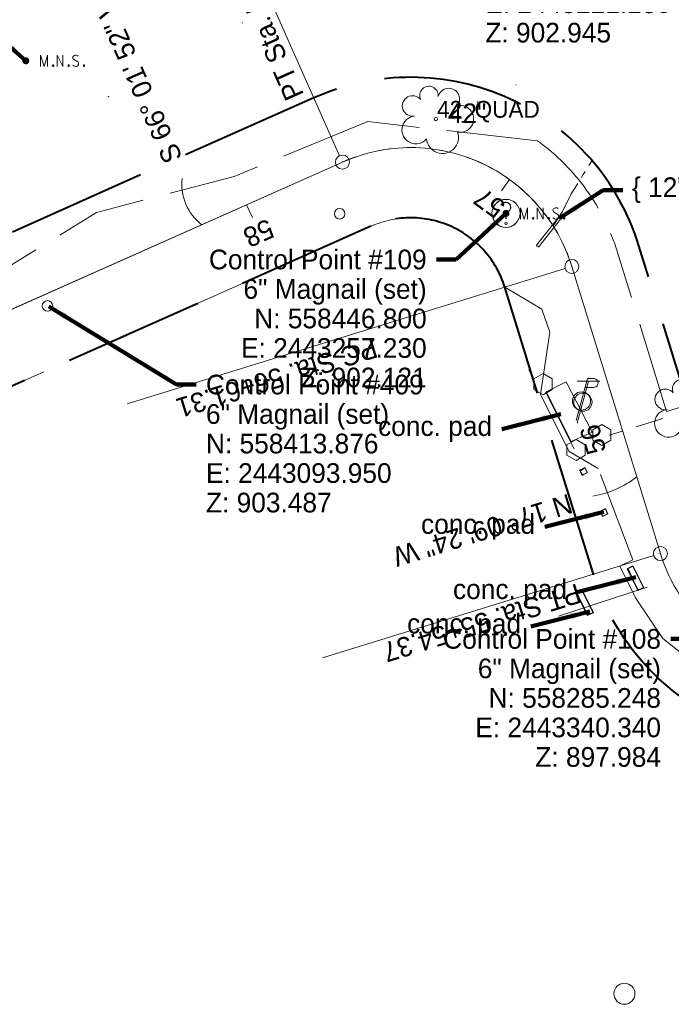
# Model space of a CAD drawing. Header units: feet. Extents: x 2433273 to 2447442, y 555003 to 575201.
# Tile 83 of 226: x 2443084 to 2443316, y 558165 to 558516. Entities that reach past the tile are written whole.
import ezdxf
from ezdxf.enums import TextEntityAlignment as Align

# ---------------------------------------------------------------- set-up
doc = ezdxf.new("R2010")
doc.units = ezdxf.units.FT
doc.header["$LTSCALE"] = 50
doc.header["$MEASUREMENT"] = 0
for name, pattern in [('cl50', [100, 7.5, -7.5, 70, -7.5, 7.5]), ('constlimit', [0.85, 0.65, -0.1, -0.1]), ('DGN Style 2', [484.236387, 290.541832, -193.694555]), ('DGN Style 3', [677.930942, 484.236387, -193.694555]), ('DGN Style 5', [338.965471, 145.270916, -193.694555]), ('esmtshpr', [5.35, 1, -0.175, -0.175, 4]), ('stream', [1.4, 0.7, -0.1, 0.1, -0.1, 0.1, -0.1, 0.1, -0.1])]:
    doc.linetypes.add(name, pattern=pattern)
for name, color, linetype, lineweight in [('DR_X_Ditch', 133, 'stream', 0), ('DR_X_Storm_Sewer', 151, 'DGN Style 5', 0), ('GE_P_CL_50', 7, 'cl50', 13), ('GE_X_Cells', 2, 'Continuous', 0), ('PV_X_EOP', 7, 'DGN Style 3', 0), ('RD_X_Cells', 7, 'Continuous', 0), ('RD_X_Concrete_Pad', 9, 'DGN Style 5', 0), ('RD_X_Misc_Items', 1, 'DGN Style 3', 13), ('RW_P_Const_Limits', 120, 'constlimit', 0), ('RW_P_Esmt_SH', 193, 'esmtshpr', 40), ('SV_P_Control_Cells_Set', 7, 'Continuous', 0), ('SV_X_Break_Lines', 4, 'DGN Style 2', 0), ('SV_X_Control_Cells_Found', 7, 'Continuous', 0), ('SV_X_Text', 7, 'Continuous', 0), ('UT_X_Electric_Cells', 1, 'Continuous', 0), ('UT_X_Telecom_Cells', 30, 'Continuous', 0), ('VG_P_Cells', 3, 'Continuous', 13), ('VG_X_Cells', 3, 'Continuous', 0), ('VG_X_Text', 7, 'Continuous', 0)]:
    doc.layers.add(name, color=color, linetype=linetype, lineweight=lineweight)
doc.layers.add('GK_Visualization', color=30, linetype='Continuous', lineweight=13, plot=False)
doc.styles.add('Slanted-Normal LS 0.50', font='font31.shx', dxfattribs={"height": 0.14})
doc.styles.add('Slanted-Normal LS 0.50_0', font='font31.shx')
doc.styles.add('Style-font30', font='font30.shx')
doc.styles.add('Style-font31', font='font31.shx')
doc.dimstyles.new('Dec-0  Slanted', dxfattribs={"dimscale": 50, "dimtxt": 0.14, "dimasz": 0.14, "dimexe": 0.07, "dimexo": 0.07, "dimgap": 0.07, "dimtad": 1, "dimdec": 0, "dimzin": 3, "dimdsep": 46, "dimtxsty": 'Slanted-Normal LS 0.50_0', "dimcen": 0.09, "dimclrd": 97, "dimclre": 97, "dimclrt": 7, "dimadec": 0, "dimazin": 3, "dimtfac": 1, "dimtdec": 0, "dimtofl": 0, "dimtmove": 1, "dimatfit": 1, "dimfxl": 1, "dimtzin": 3, "dimlwd": 0, "dimlwe": 0, "dimarcsym": 0})

# ---------------------------------------------------------------- blocks, each defined once
blk = doc.blocks.new('X_41')
at = {"layer": 'GK_Visualization', "color": 1, "linetype": 'Continuous', "lineweight": 0}
for p, q in [((-0.07, -0.07), (0.07, 0.07)), ((-0.07, 0.07), (0.07, -0.07))]:
    blk.add_line(p, q, dxfattribs=at)
blk = doc.blocks.new('X_42')
at = {"layer": 'GK_Visualization', "color": 1, "linetype": 'Continuous', "lineweight": 0}
for p, q in [((-0.07, -0.07), (0.07, 0.07)), ((-0.07, 0.07), (0.07, -0.07))]:
    blk.add_line(p, q, dxfattribs=at)
blk = doc.blocks.new('X_43')
at = {"layer": 'GK_Visualization', "color": 1, "linetype": 'Continuous', "lineweight": 0}
for p, q in [((-0.07, -0.07), (0.07, 0.07)), ((-0.07, 0.07), (0.07, -0.07))]:
    blk.add_line(p, q, dxfattribs=at)
blk = doc.blocks.new('X_44')
at = {"layer": 'GK_Visualization', "color": 1, "linetype": 'Continuous', "lineweight": 0}
for p, q in [((-0.07, -0.07), (0.07, 0.07)), ((-0.07, 0.07), (0.07, -0.07))]:
    blk.add_line(p, q, dxfattribs=at)
blk = doc.blocks.new('X_45')
at = {"layer": 'GK_Visualization', "color": 1, "linetype": 'Continuous', "lineweight": 0}
for p, q in [((-0.07, -0.07), (0.07, 0.07)), ((-0.07, 0.07), (0.07, -0.07))]:
    blk.add_line(p, q, dxfattribs=at)
blk = doc.blocks.new('X_103')
at = {"layer": 'GK_Visualization', "color": 1, "linetype": 'Continuous', "lineweight": 0}
for p, q in [((-0.07, -0.07), (0.07, 0.07)), ((-0.07, 0.07), (0.07, -0.07))]:
    blk.add_line(p, q, dxfattribs=at)
blk = doc.blocks.new('X_104')
at = {"layer": 'GK_Visualization', "color": 1, "linetype": 'Continuous', "lineweight": 0}
for p, q in [((-0.07, -0.07), (0.07, 0.07)), ((-0.07, 0.07), (0.07, -0.07))]:
    blk.add_line(p, q, dxfattribs=at)
blk = doc.blocks.new('SURVPN-CROSS_24')
at = {"layer": 'GK_Visualization', "color": 30, "linetype": 'Continuous', "lineweight": 0}
for p, q in [((0.07, 0), (-0.07, 0)), ((0, 0.07), (0, -0.07))]:
    blk.add_line(p, q, dxfattribs=at)
blk = doc.blocks.new('SURVPN-CROSS_25')
at = {"layer": 'GK_Visualization', "color": 30, "linetype": 'Continuous', "lineweight": 0}
for p, q in [((0.07, 0), (-0.07, 0)), ((0, 0.07), (0, -0.07))]:
    blk.add_line(p, q, dxfattribs=at)
blk = doc.blocks.new('SURVPN-CROSS_26')
at = {"layer": 'GK_Visualization', "color": 30, "linetype": 'Continuous', "lineweight": 0}
for p, q in [((0.07, 0), (-0.07, 0)), ((0, 0.07), (0, -0.07))]:
    blk.add_line(p, q, dxfattribs=at)
blk = doc.blocks.new('SURVPN-CROSS_27')
at = {"layer": 'GK_Visualization', "color": 30, "linetype": 'Continuous', "lineweight": 0}
for p, q in [((0.07, 0), (-0.07, 0)), ((0, 0.07), (0, -0.07))]:
    blk.add_line(p, q, dxfattribs=at)
blk = doc.blocks.new('TELP_21')
at = {"layer": 'UT_X_Telecom_Cells', "color": 30, "linetype": 'Continuous', "lineweight": 0}
for p, q in [((0.0402, 0.15), (-0.0402, -0.15)), ((0.1202, 0.15), (-0.0398, 0.15))]:
    blk.add_line(p, q, dxfattribs=at)
blk.add_circle((0, 0), 0.065, dxfattribs=at)
blk = doc.blocks.new('MNAILS_21')
at = {"layer": 'SV_P_Control_Cells_Set', "linetype": 'Continuous', "lineweight": 0}
h = blk.add_hatch(color=7, dxfattribs=at)
edge = h.paths.add_edge_path()
edge.add_arc((0, 0), 0.0249, 0, 360)
at = {"layer": 'SV_P_Control_Cells_Set', "color": 7, "linetype": 'Continuous', "lineweight": 0, "flags": 128}
for points in [[(0.1045, -0.04), (0.1045, 0.04), (0.1299, -0.04), (0.1541, 0.04), (0.1541, -0.04)], [(0.223, -0.04), (0.223, 0.04), (0.2644, -0.04), (0.2644, 0.04)], [(0.3718, 0.0343), (0.3707, 0.0356), (0.3691, 0.0368), (0.3641, 0.0387), (0.358, 0.04), (0.3536, 0.04), (0.352, 0.04), (0.3448, 0.0381), (0.3388, 0.0343), (0.3349, 0.0293), (0.3338, 0.0242), (0.3338, 0.0204), (0.3349, 0.0154), (0.3393, 0.011), (0.3696, -0.0079), (0.3724, -0.0104), (0.3735, -0.0129), (0.3746, -0.0167), (0.3746, -0.0205), (0.374, -0.0243), (0.3735, -0.0268), (0.3724, -0.03), (0.3713, -0.0325), (0.3702, -0.0344), (0.3685, -0.0362), (0.3669, -0.0375), (0.3647, -0.0388), (0.363, -0.0394), (0.358, -0.04), (0.3503, -0.04), (0.3454, -0.0388), (0.3382, -0.0344), (0.3338, -0.0306)], [(0.1927, -0.0293), (0.1955, -0.0293), (0.1971, -0.0306), (0.1988, -0.0331), (0.1988, -0.0362), (0.1971, -0.0388), (0.1955, -0.04), (0.1927, -0.04), (0.1911, -0.0388), (0.1894, -0.0362), (0.1894, -0.0331), (0.1911, -0.0306), (0.1927, -0.0293)], [(0.3035, -0.0293), (0.3062, -0.0293), (0.3079, -0.0306), (0.3095, -0.0331), (0.3095, -0.0362), (0.3079, -0.0388), (0.3062, -0.04), (0.3035, -0.04), (0.3018, -0.0388), (0.3002, -0.0362), (0.3002, -0.0331), (0.3018, -0.0306), (0.3035, -0.0293)], [(0.4126, -0.0293), (0.4154, -0.0293), (0.417, -0.0306), (0.4187, -0.0331), (0.4187, -0.0362), (0.417, -0.0388), (0.4154, -0.04), (0.4126, -0.04), (0.411, -0.0388), (0.4093, -0.0362), (0.4093, -0.0331), (0.411, -0.0306), (0.4126, -0.0293)]]:
    blk.add_lwpolyline(points, dxfattribs=at)
blk = doc.blocks.new('MNAILS_23')
at = {"layer": 'SV_P_Control_Cells_Set', "linetype": 'Continuous', "lineweight": 0}
h = blk.add_hatch(color=7, dxfattribs=at)
edge = h.paths.add_edge_path()
edge.add_arc((0, 0), 0.0249, 0, 360)
at = {"layer": 'SV_P_Control_Cells_Set', "color": 7, "linetype": 'Continuous', "lineweight": 0, "flags": 128}
for points in [[(0.1045, -0.04), (0.1045, 0.04), (0.1299, -0.04), (0.1541, 0.04), (0.1541, -0.04)], [(0.223, -0.04), (0.223, 0.04), (0.2644, -0.04), (0.2644, 0.04)], [(0.3718, 0.0343), (0.3707, 0.0356), (0.3691, 0.0368), (0.3641, 0.0387), (0.358, 0.04), (0.3536, 0.04), (0.352, 0.04), (0.3448, 0.0381), (0.3388, 0.0343), (0.3349, 0.0293), (0.3338, 0.0242), (0.3338, 0.0204), (0.3349, 0.0154), (0.3393, 0.011), (0.3696, -0.0079), (0.3724, -0.0104), (0.3735, -0.0129), (0.3746, -0.0167), (0.3746, -0.0205), (0.374, -0.0243), (0.3735, -0.0268), (0.3724, -0.03), (0.3713, -0.0325), (0.3702, -0.0344), (0.3685, -0.0362), (0.3669, -0.0375), (0.3647, -0.0388), (0.363, -0.0394), (0.358, -0.04), (0.3503, -0.04), (0.3454, -0.0388), (0.3382, -0.0344), (0.3338, -0.0306)], [(0.1927, -0.0293), (0.1955, -0.0293), (0.1971, -0.0306), (0.1988, -0.0331), (0.1988, -0.0362), (0.1971, -0.0388), (0.1955, -0.04), (0.1927, -0.04), (0.1911, -0.0388), (0.1894, -0.0362), (0.1894, -0.0331), (0.1911, -0.0306), (0.1927, -0.0293)], [(0.3035, -0.0293), (0.3062, -0.0293), (0.3079, -0.0306), (0.3095, -0.0331), (0.3095, -0.0362), (0.3079, -0.0388), (0.3062, -0.04), (0.3035, -0.04), (0.3018, -0.0388), (0.3002, -0.0362), (0.3002, -0.0331), (0.3018, -0.0306), (0.3035, -0.0293)], [(0.4126, -0.0293), (0.4154, -0.0293), (0.417, -0.0306), (0.4187, -0.0331), (0.4187, -0.0362), (0.417, -0.0388), (0.4154, -0.04), (0.4126, -0.04), (0.411, -0.0388), (0.4093, -0.0362), (0.4093, -0.0331), (0.411, -0.0306), (0.4126, -0.0293)]]:
    blk.add_lwpolyline(points, dxfattribs=at)
blk = doc.blocks.new('TREE_11')
at = {"layer": 'VG_X_Cells', "color": 3, "linetype": 'Continuous', "lineweight": 0}
blk.add_circle((0, 0), 0.012, dxfattribs=at)
for centre, radius, start, end in [((-0.0492, 0.1684), 0.0658, 354.0047, 205.97412), ((0.0913, 0.1415), 0.0776, 323.82996, 165.0376), ((-0.1655, 0.0932), 0.0735, 39.06254, 279.54124), ((0.173, 0.0018), 0.0957, 259.14531, 101.45961), ((-0.1427, -0.0774), 0.0987, 96.17219, 320.57371), ((0.0473, -0.1303), 0.1142, 184.94757, 19.45715)]:
    blk.add_arc(centre, radius, start, end, dxfattribs=at)
blk = doc.blocks.new('PC')
at = {"layer": 'SV_X_Control_Cells_Found', "color": 1}
blk.add_circle((0, 0), 0.075, dxfattribs=at)
blk = doc.blocks.new('PC_1')
at = {"layer": 'SV_X_Control_Cells_Found', "color": 1}
blk.add_circle((0, 0), 0.075, dxfattribs=at)
blk = doc.blocks.new('UOBJ_3')
at = {"layer": 'RD_X_Misc_Items', "color": 7, "linetype": 'Continuous', "lineweight": 0}
blk.add_line((0, -0.0377), (0, -0.014), dxfattribs=at)
for centre, radius in [((0, 0), 0.1), ((0, -0.0706), 0.00852)]:
    blk.add_circle(centre, radius, dxfattribs=at)
for centre, radius, start, end in [((-0.0032, 0.0406), 0.0377, 88.32401, 152.53853), ((-0.0006, 0.0439), 0.0344, 291.93294, 92.45835), ((0.0293, -0.0119), 0.0294, 125.46179, 184.08291)]:
    blk.add_arc(centre, radius, start, end, dxfattribs=at)
blk = doc.blocks.new('PP_39')
at = {"layer": 'UT_X_Electric_Cells', "color": 1, "linetype": 'Continuous', "lineweight": 0}
for p, q in [((0.0428, 0.16), (-0.0375, -0.14)), ((0.0428, 0.16), (0.0853, 0.16)), ((0.0258, 0.0963), (0.0853, 0.0963))]:
    blk.add_line(p, q, dxfattribs=at)
blk.add_circle((0, 0), 0.065, dxfattribs=at)
at = {"layer": 'UT_X_Electric_Cells', "color": 1, "linetype": 'Continuous', "lineweight": 0, "extrusion": (0, 0, -1)}
blk.add_arc((-0.086, 0.1281), 0.0319, 88.8767, 271.1233, dxfattribs=at)
blk = doc.blocks.new('TREE_33')
at = {"layer": 'VG_X_Cells', "color": 3, "linetype": 'Continuous', "lineweight": 0}
blk.add_circle((0, 0), 0.012, dxfattribs=at)
for centre, radius, start, end in [((-0.0492, 0.1684), 0.0658, 354.0047, 205.97412), ((0.0913, 0.1415), 0.0776, 323.82996, 165.0376), ((-0.1655, 0.0932), 0.0735, 39.06254, 279.54124), ((0.173, 0.0018), 0.0957, 259.14531, 101.45961), ((-0.1427, -0.0774), 0.0987, 96.17219, 320.57371), ((0.0473, -0.1303), 0.1142, 184.94757, 19.45715)]:
    blk.add_arc(centre, radius, start, end, dxfattribs=at)
blk = doc.blocks.new('UOBJ_5')
at = {"layer": 'RD_X_Misc_Items', "color": 7, "linetype": 'Continuous', "lineweight": 0}
blk.add_line((0, -0.0377), (0, -0.014), dxfattribs=at)
for centre, radius in [((0, 0), 0.1), ((0, -0.0706), 0.00852)]:
    blk.add_circle(centre, radius, dxfattribs=at)
for centre, radius, start, end in [((-0.0032, 0.0406), 0.0377, 88.32401, 152.53853), ((-0.0006, 0.0439), 0.0344, 291.93294, 92.45835), ((0.0293, -0.0119), 0.0294, 125.46179, 184.08291)]:
    blk.add_arc(centre, radius, start, end, dxfattribs=at)
blk = doc.blocks.new('POST_55')
at = {"layer": 'RD_X_Cells', "color": 30, "linetype": 'Continuous', "lineweight": 0, "flags": 128}
blk.add_lwpolyline([(-0.0649, -0.0375), (0, -0.075), (0.0649, -0.0375), (0.0649, 0.0375), (0, 0.075), (-0.0649, 0.0375), (-0.0649, -0.0375)], dxfattribs=at)
blk = doc.blocks.new('POST_56')
at = {"layer": 'RD_X_Cells', "color": 30, "linetype": 'Continuous', "lineweight": 0, "flags": 128}
blk.add_lwpolyline([(-0.0649, -0.0375), (0, -0.075), (0.0649, -0.0375), (0.0649, 0.0375), (0, 0.075), (-0.0649, 0.0375), (-0.0649, -0.0375)], dxfattribs=at)
blk = doc.blocks.new('POST_57')
at = {"layer": 'RD_X_Cells', "color": 30, "linetype": 'Continuous', "lineweight": 0, "flags": 128}
blk.add_lwpolyline([(-0.0649, -0.0375), (0, -0.075), (0.0649, -0.0375), (0.0649, 0.0375), (0, 0.075), (-0.0649, 0.0375), (-0.0649, -0.0375)], dxfattribs=at)
blk = doc.blocks.new('PC_9')
at = {"layer": 'GE_X_Cells', "color": 2, "linetype": 'Continuous', "lineweight": 0}
blk.add_circle((0, 0), 0.075, dxfattribs=at)

msp = doc.modelspace()

# ---------------------------------------------------------------- linework, layer by layer
at = {"layer": 'DR_X_Ditch', "ltscale": 0.500001, "flags": 128}
msp.add_lwpolyline([(2443274.01, 558442.36), (2443277.35, 558447.47), (2443280.47, 558453.72), (2443284.74, 558460.7), (2443288.05, 558465.92)], dxfattribs=at)
at = {"layer": 'DR_X_Storm_Sewer'}
for p, q in [((2443275.89, 558445.36), (2443268.04, 558435.45)), ((2443276.67, 558444.74), (2443268.83, 558434.83)), ((2443275.89, 558445.36), (2443276.67, 558444.74))]:
    msp.add_line(p, q, dxfattribs=at)
at = {"layer": 'DR_X_Storm_Sewer', "extrusion": (0, 0, -1)}
msp.add_arc((-2443268.35, 558435.4), 0.276, 251.7943, 4.9193, dxfattribs=at)
at = {"layer": 'DR_X_Storm_Sewer'}
msp.add_arc((2443268.52, 558434.88), 0.276, 355.0807, 108.2057, dxfattribs=at)
at = {"layer": 'GE_P_CL_50', "linetype": 'Continuous'}
for p, q in [((2443147.25, 558581.4), (2443197.96, 558467.34)), ((2443258.53, 558458.83), (2443255.6, 558454.78)), ((2443164.89, 558449.9), (2443166.92, 558445.33)), ((2443278.29, 558427.19), (2443122.33, 558379.04)), ((2443298.77, 558369.34), (2443293.99, 558367.86)), ((2443191.84, 558288.57), (2443309.84, 558325))]:
    msp.add_line(p, q, dxfattribs=at)
at = {"layer": 'GE_P_CL_50'}
for p, q in [((2443198.98, 558465.05), (2443070.06, 558407.74)), ((2443312.23, 558325.74), (2443280.68, 558427.93))]:
    msp.add_line(p, q, dxfattribs=at)
at = {"layer": 'GE_P_CL_50', "linetype": 'Continuous'}
for centre in [(2443198.98, 558465.05), (2443280.68, 558427.93), (2443312.23, 558325.74), (2443312.23, 558325.74)]:
    msp.add_circle(centre, 2.5, dxfattribs=at)
at = {"layer": 'GE_P_CL_50'}
msp.add_arc((2443223.35, 558410.23), 60, 17.1567, 113.969, dxfattribs=at)
at = {"layer": 'GE_P_CL_50', "linetype": 'Continuous', "extrusion": (0, 0, -1)}
for centre, radius, start, end in [((-2443160.32, 558457.33), 18.54, 308.2357, 5.6713), ((-2443282.31, 558380.68), 35, 232.1282, 260.3215)]:
    msp.add_arc(centre, radius, start, end, dxfattribs=at)
at = {"layer": 'GE_P_CL_50', "extrusion": (0, 0, -1)}
msp.add_arc((-2443369.56, 558343.44), 60, 268.8251, 342.8433, dxfattribs=at)
at = {"layer": 'GK_Visualization', "color": 1, "flags": 128}
msp.add_lwpolyline([(2443312.23, 558325.74), (2443280.68, 558427.93, 0.449483), (2443198.98, 558465.05), (2443070.06, 558407.74, -0.099787), (2443046.91, 558402.58), (2442900.2, 558399.57, -0.279414), (2442846.36, 558430.71), (2442766.38, 558576.62), (2442669.3, 558791.73), (2442536.89, 558995), (2442488.3, 559067.36), (2442339.87, 559261.21), (2442251.31, 559376.86), (2441754.32, 559988.88)], format="xyb", dxfattribs=at)
at = {"layer": 'GK_Visualization', "color": 30}
msp.add_arc((2443223.35, 558410.23), 60, 17.1567, 113.969, dxfattribs=at)
at = {"layer": 'PV_X_EOP', "flags": 128}
msp.add_lwpolyline([(2443275.89, 558303.45), (2443307.54, 558313.77)], dxfattribs=at)
at = {"layer": 'RD_X_Concrete_Pad', "flags": 128}
for points in [[(2443266.6, 558388.54), (2443265.31, 558391.29)], [(2443280.49, 558365.57), (2443287.86, 558368.96), (2443278.69, 558386.85), (2443271.54, 558383.24), (2443280.49, 558365.57)], [(2443286.1, 558354.62), (2443284.47, 558353.73), (2443283.62, 558355.1), (2443285.33, 558356.24), (2443286.1, 558354.62)], [(2443291.64, 558339.05), (2443290.92, 558340.79), (2443292.62, 558341.63), (2443293.42, 558339.86), (2443291.64, 558339.05)], [(2443306.18, 558313.59), (2443304.34, 558312.7), (2443300.57, 558320.26), (2443302.38, 558321.21), (2443306.18, 558313.59)], [(2443300.75, 558320.46), (2443302.55, 558321.22), (2443306.21, 558313.62), (2443304.22, 558312.71), (2443300.75, 558320.46)], [(2443286.34, 558303.92), (2443282.7, 558311.25), (2443282.96, 558311.56), (2443284.45, 558312.27), (2443288.12, 558304.72), (2443286.34, 558303.92)]]:
    msp.add_lwpolyline(points, dxfattribs=at)
at = {"layer": 'RW_P_Const_Limits'}
for p, q in [((2443268.5, 558472.6), (2443208.08, 558479.5)), ((2443209.13, 558442.21), (2443080.21, 558384.89)), ((2443314.42, 558376.27), (2443296.93, 558432.94)), ((2443269.95, 558412.77), (2443256.79, 558420.55)), ((2443269.95, 558412.77), (2443272.81, 558404.58)), ((2443269.57, 558382.3), (2443272.81, 558404.58)), ((2443279.72, 558362.09), (2443269.57, 558382.3)), ((2443320.15, 558378.04), (2443314.42, 558376.27)), ((2443279.72, 558362.09), (2443290.05, 558355.95)), ((2443302.38, 558323.53), (2443290.05, 558355.95)), ((2443297.76, 558321.29), (2443302.38, 558323.53)), ((2443303.34, 558309.95), (2443297.76, 558321.29)), ((2443313.02, 558295.55), (2443303.34, 558309.95)), ((2443336.22, 558277.18), (2443313.02, 558295.55))]:
    msp.add_line(p, q, dxfattribs=at)
at = {"layer": 'RW_P_Const_Limits', "flags": 128}
msp.add_lwpolyline([(2443208.08, 558479.5), (2443160.42, 558459.95), (2443111.4, 558447.13), (2443069.66, 558421.42), (2443069.66, 558421.42)], dxfattribs=at)
at = {"layer": 'RW_P_Const_Limits', "extrusion": (0, 0, -1)}
msp.add_arc((-2443223.35, 558410.23), 77, 125.9007, 162.8433, dxfattribs=at)
at = {"layer": 'RW_P_Const_Limits'}
msp.add_arc((2443223.35, 558410.23), 35, 17.1567, 113.969, dxfattribs=at)
at = {"layer": 'RW_P_Esmt_SH'}
for p, q in [((2443188.82, 558487.9), (2443059.9, 558430.58)), ((2443209.13, 558442.21), (2443080.21, 558384.89)), ((2443327.91, 558359.7), (2443304.57, 558435.3)), ((2443288.34, 558318.37), (2443256.79, 558420.55))]:
    msp.add_line(p, q, dxfattribs=at)
for radius in [85, 35]:
    msp.add_arc((2443223.35, 558410.23), radius, 17.1567, 113.969, dxfattribs=at)
at = {"layer": 'RW_P_Esmt_SH', "extrusion": (0, 0, -1)}
msp.add_arc((-2443369.56, 558343.44), 85, 297.1577, 342.8433, dxfattribs=at)
at = {"layer": 'SV_X_Break_Lines', "flags": 128}
for points in [[(2443281.51, 558362.97), (2443280.25, 558365.55), (2443271.36, 558383.2)], [(2443286.25, 558354.6), (2443284.37, 558353.52), (2443283.46, 558355.44), (2443285.28, 558356.39), (2443286.25, 558354.6)], [(2443291.57, 558338.95), (2443293.53, 558339.83), (2443292.65, 558341.73), (2443290.81, 558340.88), (2443291.57, 558338.95)], [(2443304.19, 558312.59), (2443306.27, 558313.6), (2443302.45, 558321.31), (2443300.42, 558320.31), (2443304.19, 558312.59)], [(2443306.3, 558313.54), (2443304.27, 558312.59), (2443300.44, 558320.37), (2443302.43, 558321.33), (2443306.3, 558313.54)], [(2443286.16, 558303.69), (2443282.45, 558311.42), (2443284.48, 558312.53), (2443288.37, 558304.61), (2443286.16, 558303.69)]]:
    msp.add_lwpolyline(points, dxfattribs=at)
at = {"layer": 'VG_P_Cells'}
msp.add_line((2443313.1, 558373.76), (2443303.55, 558370.81), dxfattribs=at)

# ---------------------------------------------------------------- block references
at = {"layer": 'GE_X_Cells', "color": 2, "linetype": 'Continuous', "lineweight": 0, "xscale": 50, "yscale": 50, "zscale": 50}
msp.add_blockref('PC_9', (2443299.4, 558169.06), dxfattribs=at)
at = {"layer": 'GK_Visualization', "color": 1, "linetype": 'Continuous', "lineweight": 0}
for name, p in [('X_44', (2443163.34, 558514.63)), ('X_45', (2443115.78, 558488.36)), ('X_43', (2443247.17, 558486.48)), ('X_104', (2443198.98, 558465.05)), ('X_103', (2443280.68, 558427.93)), ('X_42', (2443297.67, 558372.89)), ('X_41', (2443312.23, 558325.74))]:
    msp.add_blockref(name, p, dxfattribs=at)
at = {"layer": 'GK_Visualization', "color": 30, "linetype": 'Continuous', "lineweight": 0}
for name, p in [('SURVPN-CROSS_26', (2443260.74, 558492.51)), ('SURVPN-CROSS_24', (2443198.98, 558465.05)), ('SURVPN-CROSS_25', (2443280.68, 558427.93)), ('SURVPN-CROSS_27', (2443223.35, 558410.23))]:
    msp.add_blockref(name, p, dxfattribs=at)
at = {"layer": 'RD_X_Cells', "color": 30, "linetype": 'Continuous', "lineweight": 0, "xscale": 50, "yscale": 50, "zscale": 50}
for name, p in [('POST_57', (2443270.41, 558386.02)), ('POST_56', (2443291.34, 558367.91)), ('POST_55', (2443282.16, 558362.57))]:
    msp.add_blockref(name, p, dxfattribs=at)
at = {"layer": 'RD_X_Misc_Items', "color": 7, "linetype": 'Continuous', "lineweight": 0, "xscale": 50, "yscale": 50, "zscale": 50}
for name, p in [('UOBJ_3', (2443257.22, 558446.83)), ('UOBJ_5', (2443257.24, 558446.8))]:
    msp.add_blockref(name, p, dxfattribs=at)
at = {"layer": 'SV_P_Control_Cells_Set', "color": 7, "linetype": 'Continuous', "lineweight": 0, "xscale": 50, "yscale": 50, "zscale": 50}
for name, p in [('MNAILS_21', (2443086.27, 558501.09)), ('MNAILS_23', (2443257.23, 558446.8))]:
    msp.add_blockref(name, p, dxfattribs=at)
at = {"layer": 'SV_X_Control_Cells_Found', "color": 1, "xscale": 25, "yscale": 25, "zscale": 25}
for name, p in [('PC', (2443198.02, 558446.66)), ('PC_1', (2443093.95, 558413.88))]:
    msp.add_blockref(name, p, dxfattribs=at)
at = {"layer": 'UT_X_Electric_Cells', "color": 1, "linetype": 'Continuous', "lineweight": 0, "xscale": 50, "yscale": 50, "zscale": 50}
msp.add_blockref('PP_39', (2443284.11, 558380.04), dxfattribs=at)
at = {"layer": 'UT_X_Telecom_Cells', "color": 30, "linetype": 'Continuous', "lineweight": 0, "xscale": 50, "yscale": 50, "zscale": 50}
msp.add_blockref('TELP_21', (2443284.62, 558379.62), dxfattribs=at)
at = {"layer": 'VG_X_Cells', "color": 3, "linetype": 'Continuous', "lineweight": 0, "xscale": 50, "yscale": 50, "zscale": 50}
for name, p in [('TREE_11', (2443232.27, 558480.36)), ('TREE_33', (2443322.23, 558375.95))]:
    msp.add_blockref(name, p, dxfattribs=at)

# ---------------------------------------------------------------- texts
at = {"layer": 'GE_P_CL_50', "linetype": 'Continuous', "style": 'Style-font31'}
for s, rotation, p in [('PT Sta. 57+62.70', 113.969, (2443185.42, 558489.06)), ('PC Sta. 56+61.31', 197.1567, (2443210.05, 558402.46)), ('PT Sta. 55+54.37', 197.1567, (2443282.55, 558315.19))]:
    msp.add_text(s, height=7, rotation=rotation, dxfattribs=at).set_placement(p)
for s, rotation, p in [('S 66%%d 01\' 52" W', 113.969, (2443122.45, 558493.77)), ('N 17%%d 09\' 24" W', 197.1567, (2443249.97, 558330.68))]:
    msp.add_text(s, height=7, rotation=rotation, dxfattribs=at).set_placement(p, align=Align.TOP_CENTER)
for s, rotation, p in [('57', 144.0993, (2443253.38, 558453.3)), ('58', 203.969, (2443167.73, 558442.95)), ('56', 107.1567, (2443291.53, 558367.36))]:
    msp.add_text(s, height=7, rotation=rotation, dxfattribs=at).set_placement(p, align=Align.CENTER)
at = {"layer": 'GK_Visualization', "color": 1, "style": 'Style-font30'}
for s, p in [('TEMP21', (2443163.34, 558514.63)), ('TEMP22', (2443115.78, 558488.36)), ('TEMP20', (2443247.17, 558486.48)), ('TEMPF2', (2443198.98, 558465.05)), ('TEMPF1', (2443280.68, 558427.93)), ('TEMP19', (2443297.67, 558372.89)), ('TEMP18', (2443312.23, 558325.74))]:
    msp.add_text(s, height=0.14, dxfattribs=at).set_placement(p, align=Align.RIGHT)
at = {"layer": 'SV_X_Text', "char_height": 7, "style": 'Slanted-Normal LS 0.50'}
for s, insert, attachment_point, line_spacing_factor in [('Control Point #110\\P6" Magnail (set)\\PN: 558538.182\\PE: 2443221.180\\PZ: 902.945', (2443249.88, 558556.64), 1, 0.9), ('\\{ 12" cmp = 897.227', (2443302.1, 558455.06), 4, 0.606), ('Control Point #109\\P6" Magnail (set)^JN: 558446.800\\PE: 2443257.230\\PZ: 902.121', (2443228.99, 558433.9), 3, 0.9), ('Control Point #409\\P6" Magnail (set)\\PN: 558413.876\\PE: 2443093.950\\PZ: 903.487', (2443150.4, 558389.39), 1, 0.9), ('conc. pad', (2443252.27, 558370.04), 6, 0.606), ('conc. pad', (2443267.58, 558335.19), 6, 0.606), ('conc. pad', (2443278.95, 558312), 6, 0.606), ('conc. pad', (2443262.62, 558299.75), 6, 0.606), ('Control Point #108\\P6" Magnail (set)\\PN: 558285.248\\PE: 2443340.340\\PZ: 897.984', (2443312.42, 558298.86), 3, 0.9)]:
    msp.add_mtext(s, dxfattribs=dict(at, insert=insert, attachment_point=attachment_point, line_spacing_factor=line_spacing_factor))
at = {"layer": 'VG_X_Text', "style": 'Style-font31'}
msp.add_text('42_QUAD', height=6, dxfattribs=at).set_placement((2443232.68, 558480.84))
at = {"layer": 'VG_X_Text', "style": 'Slanted-Normal LS 0.50'}
msp.add_text('42"', height=7, dxfattribs=at).set_placement((2443236.51, 558485.92), align=Align.TOP_LEFT)

# ---------------------------------------------------------------- leaders
at = {"layer": 'SV_X_Text', "color": 97, "linetype": 'Continuous', "lineweight": 0, "annotation_type": 0, "has_hookline": 1}
for points, hookline_direction, text_width in [([(2443086.27, 558501.09), (2443071.38, 558514.25), (2443064.38, 558514.25)], 1, 96.11), ([(2443276.28, 558445.05), (2443291.87, 558455.06), (2443298.87, 558455.06)], 0, 106.56), ([(2443257.23, 558446.8), (2443239.49, 558430.4), (2443232.49, 558430.4)], 1, 101.94), ([(2443094.49, 558413.65), (2443139.9, 558385.89), (2443146.9, 558385.89)], 0, 104.78), ([(2443276.76, 558375.4), (2443255.77, 558370.04)], 1, 53.44), ([(2443292.06, 558340.55), (2443271.08, 558335.19)], 1, 53.44), ([(2443303.43, 558317.36), (2443282.45, 558312)], 1, 53.44), ([(2443287.11, 558305.11), (2443266.12, 558299.75)], 1, 53.44), ([(2443340.34, 558285.25), (2443322.92, 558295.36), (2443315.92, 558295.36)], 1, 101.72)]:
    msp.add_leader(points, dimstyle='Dec-0  Slanted', override={"dimtad": 0, "dimclrd": 0, "dimlwd": 65534}, dxfattribs=dict(at, hookline_direction=hookline_direction, text_width=text_width))

doc.saveas('drawing.dxf')
